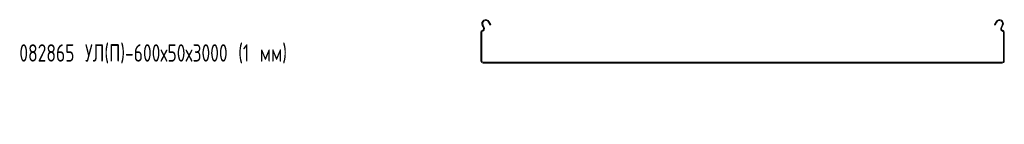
# Model space of a CAD drawing. Header units: millimetres. Extents: x -792 to 3872, y -6969 to -65.
# Tile 1 of 20: x -792 to 337, y -6232 to -6112. Entities that reach past the tile are written whole.
import ezdxf

# ---------------------------------------------------------------- set-up
doc = ezdxf.new("R2010")
doc.units = ezdxf.units.MM
doc.styles.add('SLDTEXTSTYLE0', font='TXT', dxfattribs={"width": 0.7, "bigfont": 'bigfont'})

msp = doc.modelspace()

# ---------------------------------------------------------------- linework, layer by layer
at = {"color": 7, "linetype": 'Continuous', "lineweight": 15}
for p, q in [((-259.8, -6120.3), (-261.1, -6117.9)), ((-254.9, -6114.6), (-253.2, -6117.9)), ((-254, -6114.1), (-252.3, -6117.4)), ((-252.3, -6117.4), (-253.2, -6117.9)), ((325.3, -6117.4), (327, -6114.1)), ((326.2, -6117.9), (325.3, -6117.4)), ((326.2, -6117.9), (327.9, -6114.6)), ((334.1, -6117.9), (332.8, -6120.3)), ((-263.5, -6159.2), (-263.5, -6126)), ((-262.5, -6159.2), (-262.5, -6126)), ((-260.7, -6120.7), (-262, -6118.4)), ((335, -6118.4), (333.7, -6120.7)), ((335.5, -6126), (335.5, -6159.2)), ((336.5, -6126), (336.5, -6159.2)), ((334, -6160.7), (-261, -6160.7)), ((334, -6161.7), (-261, -6161.7))]:
    msp.add_line(p, q, dxfattribs=at)
for centre, radius, start, end in [((-258, -6116.2), 4.5, 28.0725, 208.0725), ((-258, -6116.2), 3.5, 28.0725, 208.0725), ((331, -6116.2), 4.5, 331.9275, 151.9275), ((331, -6116.2), 3.5, 331.9275, 151.9275), ((-261.7, -6126), 1.8, 106.2863, 180), ((-261.7, -6126), 0.8, 106.2863, 180), ((-262.9, -6121.9), 2.5, 286.2863, 28.0725), ((-262.9, -6121.9), 3.5, 286.2863, 28.0725), ((335.9, -6121.9), 3.5, 151.9275, 253.7137), ((335.9, -6121.9), 2.5, 151.9275, 253.7137), ((334.7, -6126), 0.8, 0, 73.7137), ((334.7, -6126), 1.8, 0, 73.7137), ((-261, -6159.2), 2.5, 180, 270), ((-261, -6159.2), 1.5, 180, 270), ((334, -6159.2), 1.5, 270, 0), ((334, -6159.2), 2.5, 270, 0)]:
    msp.add_arc(centre, radius, start, end, dxfattribs=at)

# ---------------------------------------------------------------- texts
at = {"color": 7, "linetype": 'Continuous', "lineweight": 0, "insert": (-792.7, -6140), "char_height": 20, "attachment_point": 1, "style": 'SLDTEXTSTYLE0'}
msp.add_mtext('082865 \\M+18454\\M+1844C(\\M+18450)-600\\M+1848750\\M+184873000 (1 \\M+1847D\\M+1847D)', dxfattribs=at)

doc.saveas('drawing.dxf')
